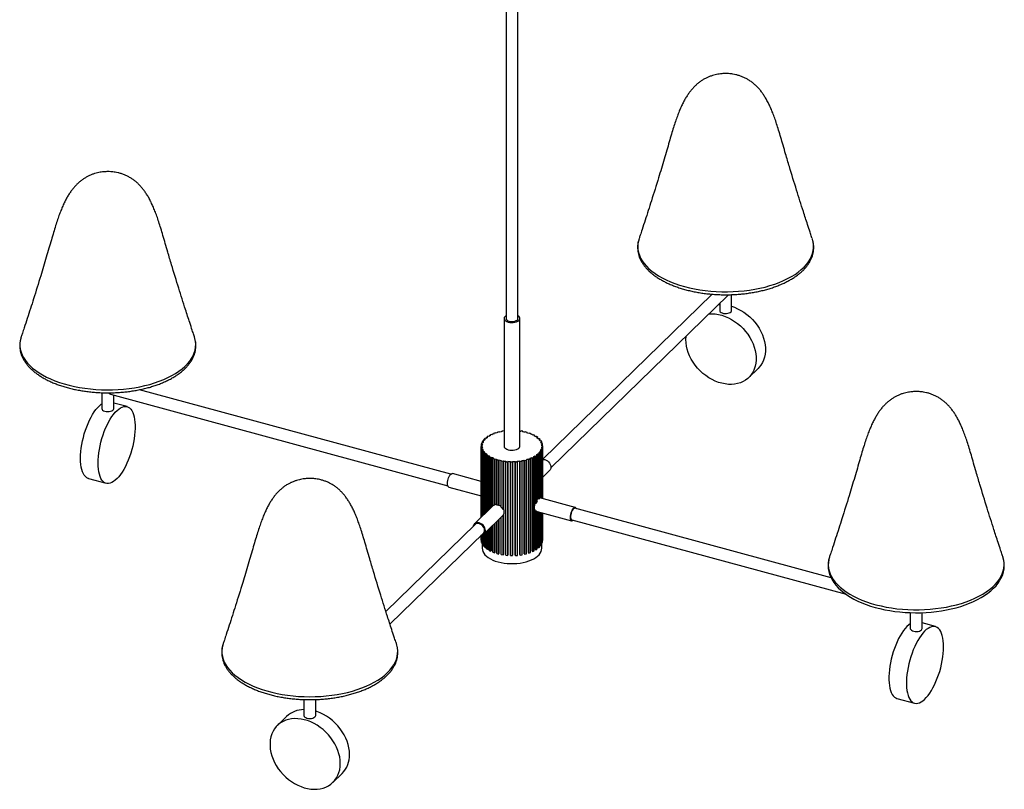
# Paper-space layout '_Trimétrica' of a CAD drawing. Header units: millimetres. Extents: x -568 to 423, y -359 to 1191.
# Tile 1 of 2: x -568 to 423, y -359 to 416. Entities that reach past the tile are written whole.
import ezdxf

# ---------------------------------------------------------------- set-up
doc = ezdxf.new("R2010")
doc.units = ezdxf.units.MM

psp = doc.layouts.new('_Trimétrica')

# ---------------------------------------------------------------- linework, layer by layer
at = {"color": 7, "linetype": 'Continuous', "lineweight": 25}
for p, q in [((-78.48, 1113.44), (-78.48, 115.59)), ((-66.48, 115.59), (-66.48, 1113.44)), ((128.75, 140.02), (-41.47, -26.12)), ((-33.38, -34.99), (144.95, 139.07)), ((144.95, 139.07), (145.27, 139.39)), ((148.48, 123.61), (148.48, 139.57)), ((135.03, 129.39), (136.48, 129.47)), ((136.48, 130.8), (136.48, 123.61)), ((-80.48, 115.59), (-80.48, -12.98)), ((-64.48, -12.98), (-64.48, 115.59)), ((165.75, 56.15), (175.09, 65.26)), ((-485.17, 40.83), (-485.17, 24.87)), ((-134.06, -41.27), (-447.24, 43.84)), ((-476.35, 39.32), (-137.21, -52.85)), ((-473.17, 24.87), (-473.17, 38.45)), ((-459.83, 26.78), (-473.17, 30.41)), ((-89.53, 0.36), (-91.16, -0.23)), ((-88.94, -0.07), (-89.53, 0.36)), ((-85.26, 1.57), (-87.06, 1.12)), ((-87.06, 1.12), (-86.61, 0.65)), ((-87.06, 0.52), (-87.06, 1.12)), ((-84.82, 1.1), (-85.26, 1.57)), ((-80.69, 2.42), (-82.6, 2.12)), ((-82.6, 2.12), (-82.3, 1.62)), ((-82.6, 1.56), (-82.6, 2.12)), ((-80.48, 2.09), (-80.69, 2.42)), ((-63.43, 2.29), (-63.76, 1.8)), ((-61.54, 1.96), (-63.43, 2.29)), ((-61.87, 1.47), (-61.54, 1.96)), ((-61.54, 1.4), (-61.54, 1.96)), ((-58.9, 1.38), (-59.38, 0.91)), ((-57.13, 0.9), (-58.9, 1.38)), ((-57.61, 0.43), (-57.13, 0.9)), ((-57.13, 0.29), (-57.13, 0.9)), ((-54.71, 0.11), (-55.32, -0.31)), ((-53.11, -0.51), (-54.71, 0.11)), ((-102.86, -9.75), (-103.2, -10.77)), ((-101.86, -9.84), (-102.86, -9.75)), ((-101.5, -7.35), (-102.15, -8.32)), ((-102.15, -8.32), (-101.19, -8.49)), ((-102.15, -9.82), (-102.15, -8.32)), ((-100.54, -7.52), (-101.5, -7.35)), ((-99.43, -5.08), (-100.37, -5.99)), ((-100.37, -5.99), (-99.47, -6.23)), ((-100.37, -7.28), (-100.37, -5.99)), ((-98.54, -5.32), (-99.43, -5.08)), ((-96.7, -3), (-97.9, -3.83)), ((-97.9, -3.83), (-97.09, -4.14)), ((-97.9, -4.78), (-97.9, -3.83)), ((-95.89, -3.32), (-96.7, -3)), ((-93.37, -1.18), (-94.81, -1.89)), ((-94.81, -1.89), (-94.1, -2.27)), ((-94.81, -2.66), (-94.81, -1.89)), ((-92.66, -1.55), (-93.37, -1.18)), ((-91.16, -0.23), (-90.58, -0.66)), ((-91.16, -0.89), (-91.16, -0.23)), ((-53.71, -0.93), (-53.11, -0.51)), ((-53.11, -1.19), (-53.11, -0.51)), ((-50.95, -1.49), (-51.68, -1.85)), ((-49.56, -2.23), (-50.95, -1.49)), ((-50.28, -2.59), (-49.56, -2.23)), ((-49.56, -3.02), (-49.56, -2.23)), ((-47.72, -3.36), (-48.55, -3.67)), ((-46.57, -4.21), (-47.72, -3.36)), ((-47.4, -4.51), (-46.57, -4.21)), ((-46.57, -5.2), (-46.57, -4.21)), ((-45.11, -5.48), (-46.02, -5.71)), ((-45.14, -6.63), (-44.22, -6.4)), ((-44.22, -6.4), (-45.11, -5.48)), ((-44.22, -7.8), (-44.22, -6.4)), ((-43.16, -7.78), (-44.13, -7.93)), ((-43.54, -8.92), (-42.57, -8.76)), ((-42.57, -8.76), (-43.16, -7.78)), ((-42.57, -10.25), (-42.57, -8.76)), ((-103.47, -12.24), (-103.5, -13.27)), ((-103.5, -13.27), (-102.48, -13.28)), ((-103.5, -84.54), (-103.5, -13.27)), ((-102.45, -12.25), (-103.47, -12.24)), ((-102.3, -14.67), (-103.31, -14.75)), ((-103.31, -14.75), (-103.03, -15.77)), ((-103.31, -84.36), (-103.31, -14.75)), ((-103.2, -10.77), (-102.2, -10.86)), ((-103.2, -12.24), (-103.2, -10.77)), ((-103.03, -15.77), (-102.02, -15.69)), ((-103.03, -84.09), (-103.03, -15.77)), ((-102.48, -13.28), (-102.48, -14.69)), ((-101.43, -17.05), (-102.4, -17.21)), ((-102.4, -17.21), (-101.81, -18.19)), ((-102.4, -83.47), (-102.4, -17.21)), ((-102.02, -15.69), (-102.02, -17.15)), ((-101.81, -18.19), (-100.83, -18.04)), ((-101.81, -82.9), (-101.81, -18.19)), ((-100.83, -18.04), (-100.83, -81.95)), ((-99.83, -19.34), (-100.75, -19.57)), ((-100.75, -19.57), (-99.86, -20.49)), ((-100.75, -81.86), (-100.75, -19.57)), ((-44.6, -19.98), (-45.5, -19.74)), ((-44.43, -18.45), (-43.46, -18.62)), ((-44.43, -64.98), (-44.43, -18.45)), ((-42.82, -17.65), (-43.78, -17.48)), ((-43.46, -18.62), (-42.82, -17.65)), ((-43.46, -65.24), (-43.46, -18.62)), ((-43.11, -16.13), (-42.11, -16.22)), ((-43.11, -17.6), (-43.11, -16.13)), ((-41.94, -10.2), (-42.95, -10.28)), ((-42.82, -65.41), (-42.82, -17.65)), ((-41.77, -15.2), (-42.77, -15.11)), ((-42.66, -11.3), (-41.66, -11.22)), ((-42.52, -13.72), (-41.5, -13.73)), ((-42.52, -15.13), (-42.52, -13.72)), ((-41.47, -12.7), (-42.49, -12.69)), ((-42.11, -16.22), (-41.77, -15.2)), ((-42.11, -65.6), (-42.11, -16.22)), ((-41.66, -11.22), (-41.94, -10.2)), ((-41.77, -65.7), (-41.77, -15.2)), ((-41.66, -12.7), (-41.66, -11.22)), ((-41.5, -13.73), (-41.47, -12.7)), ((-41.5, -65.77), (-41.5, -13.73)), ((-41.47, -65.78), (-41.47, -12.7)), ((-99.86, -20.49), (-98.95, -20.26)), ((-99.86, -81), (-99.86, -20.49)), ((-98.95, -20.26), (-98.95, -80.11)), ((-97.57, -21.46), (-98.4, -21.76)), ((-98.4, -21.76), (-97.25, -22.6)), ((-98.4, -79.57), (-98.4, -21.76)), ((-97.25, -22.6), (-96.41, -22.3)), ((-97.25, -78.44), (-97.25, -22.6)), ((-96.41, -22.3), (-96.41, -77.63)), ((-94.68, -23.38), (-95.41, -23.74)), ((-95.41, -23.74), (-94.02, -24.48)), ((-95.41, -76.66), (-95.41, -23.74)), ((-94.02, -24.48), (-93.29, -24.12)), ((-94.02, -75.3), (-94.02, -24.48)), ((-93.29, -24.12), (-93.29, -74.58)), ((-91.25, -25.04), (-91.86, -25.46)), ((-91.86, -25.46), (-90.26, -26.07)), ((-91.86, -73.19), (-91.86, -25.46)), ((-90.26, -26.07), (-89.65, -25.66)), ((-90.26, -72.33), (-90.26, -26.07)), ((-89.65, -25.66), (-89.65, -71.83)), ((-87.36, -26.4), (-87.84, -26.87)), ((-87.84, -26.87), (-86.07, -27.35)), ((-87.84, -72.32), (-87.84, -26.87)), ((-86.07, -27.35), (-85.59, -26.88)), ((-86.07, -72.88), (-86.07, -27.35)), ((-85.59, -26.88), (-85.59, -72.42)), ((-83.1, -27.44), (-83.43, -27.93)), ((-83.43, -27.93), (-81.54, -28.26)), ((-83.43, -74.55), (-83.43, -27.93)), ((-81.54, -28.26), (-81.21, -27.77)), ((-81.54, -76.84), (-81.54, -28.26)), ((-81.21, -27.77), (-81.21, -76.11)), ((-78.58, -28.11), (-78.76, -28.63)), ((-78.76, -28.63), (-76.79, -28.8)), ((-78.76, -122.92), (-78.76, -28.63)), ((-76.79, -28.8), (-76.61, -28.29)), ((-76.79, -123.09), (-76.79, -28.8)), ((-76.61, -28.29), (-76.61, -122.58)), ((-73.91, -28.42), (-73.93, -28.94)), ((-73.93, -28.94), (-71.93, -28.96)), ((-73.93, -123.23), (-73.93, -28.94)), ((-71.93, -28.96), (-71.91, -28.43)), ((-71.93, -123.25), (-71.93, -28.96)), ((-71.91, -28.43), (-71.91, -122.72)), ((-69.21, -28.34), (-69.06, -28.86)), ((-69.21, -122.63), (-69.21, -28.34)), ((-69.06, -28.86), (-67.08, -28.72)), ((-69.06, -123.15), (-69.06, -28.86)), ((-67.08, -28.72), (-67.23, -28.2)), ((-67.08, -123), (-67.08, -28.72)), ((-64.58, -27.89), (-64.28, -28.39)), ((-64.58, -122.18), (-64.58, -27.89)), ((-64.28, -28.39), (-62.37, -28.09)), ((-64.28, -122.68), (-64.28, -28.39)), ((-62.37, -28.09), (-62.67, -27.59)), ((-62.37, -122.37), (-62.37, -28.09)), ((-60.15, -27.07), (-59.7, -27.54)), ((-60.15, -121.36), (-60.15, -27.07)), ((-59.7, -27.54), (-57.91, -27.09)), ((-59.7, -121.83), (-59.7, -27.54)), ((-57.91, -27.09), (-58.36, -26.62)), ((-57.91, -121.37), (-57.91, -27.09)), ((-56.03, -25.9), (-55.44, -26.33)), ((-56.03, -120.19), (-56.03, -25.9)), ((-55.44, -26.33), (-53.81, -25.74)), ((-55.44, -120.62), (-55.44, -26.33)), ((-53.81, -25.74), (-54.39, -25.31)), ((-53.81, -120.03), (-53.81, -25.74)), ((-52.31, -24.42), (-51.6, -24.79)), ((-52.31, -118.71), (-52.31, -24.42)), ((-51.6, -24.79), (-50.16, -24.08)), ((-51.6, -119.08), (-51.6, -24.79)), ((-50.16, -24.08), (-50.87, -23.7)), ((-50.16, -118.36), (-50.16, -24.08)), ((-49.08, -22.65), (-48.27, -22.97)), ((-49.08, -70.22), (-49.08, -22.65)), ((-48.27, -22.97), (-47.07, -22.14)), ((-48.27, -70.7), (-48.27, -22.97)), ((-47.07, -22.14), (-47.88, -21.83)), ((-47.07, -68.39), (-47.07, -22.14)), ((-46.43, -20.65), (-45.53, -20.89)), ((-46.43, -66.11), (-46.43, -20.65)), ((-45.53, -20.89), (-44.6, -19.98)), ((-45.53, -66.35), (-45.53, -20.89)), ((-44.6, -65.52), (-44.6, -19.98)), ((-41.47, -44.29), (-34.64, -37.62)), ((-498.5, -45.61), (-480.81, -50.42)), ((-103.5, -48.54), (-132.41, -40.69)), ((-136.08, -54.2), (-103.5, -63.05)), ((-46.43, -66.11), (-47.07, -66.86)), ((-45.53, -66.35), (-46.43, -66.11)), ((-8.89, -74.63), (-44.46, -64.97)), ((-91.86, -73.19), (-110.33, -91.21)), ((-89.65, -71.83), (-90.26, -72.33)), ((-85.59, -72.42), (-86.07, -72.88)), ((-49.08, -116.94), (-49.08, -77.95)), ((-48.27, -117.25), (-48.27, -78.09)), ((-47.31, -78.7), (-12.56, -88.14)), ((-47.07, -116.43), (-47.07, -78.76)), ((-46.43, -114.94), (-46.43, -78.94)), ((-45.53, -115.18), (-45.53, -79.18)), ((248.6, -145.65), (-9.15, -75.6)), ((-100.55, -101.23), (-82.14, -83.27)), ((-87.84, -121.15), (-87.84, -88.82)), ((-86.07, -121.63), (-86.07, -87.1)), ((-85.59, -86.63), (-85.59, -121.17)), ((-83.43, -122.22), (-83.43, -84.52)), ((-81.54, -122.55), (-81.54, -82.54)), ((-81.21, -82.29), (-81.21, -122.06)), ((-44.6, -114.27), (-44.6, -79.44)), ((-44.43, -112.74), (-44.43, -79.48)), ((-43.46, -112.91), (-43.46, -79.74)), ((-42.82, -111.94), (-42.82, -79.92)), ((-42.11, -110.5), (-42.11, -80.11)), ((-41.77, -109.49), (-41.77, -80.21)), ((-41.5, -108.02), (-41.5, -80.28)), ((-41.47, -106.99), (-41.47, -80.29)), ((-12.3, -87.18), (263.66, -162.18)), ((-109.63, -91.93), (-199.36, -179.51)), ((-97.25, -116.89), (-97.25, -98.01)), ((-96.41, -97.2), (-96.41, -116.59)), ((-95.41, -118.03), (-95.41, -96.22)), ((-94.02, -118.77), (-94.02, -94.86)), ((-93.29, -94.15), (-93.29, -118.4)), ((-91.86, -119.75), (-91.86, -92.75)), ((-90.26, -120.36), (-90.26, -91.19)), ((-89.65, -90.6), (-89.65, -119.94)), ((-195.26, -192.28), (-101.25, -100.52)), ((-103.5, -107.56), (-103.5, -102.71)), ((-103.5, -107.56), (-103.31, -107.56)), ((-103.31, -109.04), (-103.31, -102.53)), ((-103.03, -110.05), (-103.03, -102.4)), ((-102.4, -111.5), (-102.4, -102.28)), ((-101.81, -112.48), (-101.81, -102.07)), ((-100.83, -101.49), (-100.83, -112.33)), ((-100.75, -113.86), (-100.75, -101.41)), ((-99.86, -114.78), (-99.86, -100.56)), ((-98.95, -99.67), (-98.95, -114.55)), ((-98.4, -116.05), (-98.4, -99.13)), ((-41.77, -108.01), (-41.5, -108.02)), ((-41.5, -108.02), (-41.47, -106.99)), ((-103.31, -109.04), (-103.03, -110.05)), ((-103.03, -110.05), (-102.4, -110.01)), ((-102.48, -110.01), (-102.48, -115.84)), ((-102.4, -111.5), (-101.81, -112.48)), ((-101.81, -112.48), (-100.83, -112.33)), ((-100.75, -113.86), (-99.86, -114.78)), ((-99.86, -114.78), (-98.95, -114.55)), ((-98.4, -116.05), (-97.25, -116.89)), ((-97.25, -116.89), (-96.41, -116.59)), ((-95.41, -118.03), (-94.02, -118.77)), ((-94.02, -118.77), (-93.29, -118.4)), ((-52.31, -118.71), (-51.6, -119.08)), ((-51.6, -119.08), (-50.16, -118.36)), ((-49.08, -116.94), (-48.27, -117.25)), ((-48.27, -117.25), (-47.07, -116.43)), ((-46.43, -114.94), (-45.53, -115.18)), ((-45.53, -115.18), (-44.6, -114.27)), ((-44.43, -112.74), (-43.46, -112.91)), ((-43.46, -112.91), (-42.82, -111.94)), ((-42.82, -110.44), (-42.11, -110.5)), ((-42.48, -115.84), (-42.48, -110.47)), ((-42.11, -110.5), (-41.77, -109.49)), ((-91.86, -119.75), (-90.26, -120.36)), ((-90.26, -120.36), (-89.65, -119.94)), ((-87.84, -121.15), (-86.07, -121.63)), ((-86.07, -121.63), (-85.59, -121.17)), ((-83.43, -122.22), (-81.54, -122.55)), ((-81.54, -122.55), (-81.21, -122.06)), ((-78.76, -122.92), (-76.79, -123.09)), ((-76.79, -123.09), (-76.61, -122.58)), ((-73.93, -123.23), (-71.93, -123.25)), ((-71.93, -123.25), (-71.91, -122.72)), ((-69.21, -122.63), (-69.06, -123.15)), ((-69.06, -123.15), (-67.08, -123)), ((-64.58, -122.18), (-64.28, -122.68)), ((-64.28, -122.68), (-62.37, -122.37)), ((-60.15, -121.36), (-59.7, -121.83)), ((-59.7, -121.83), (-57.91, -121.37)), ((-56.03, -120.19), (-55.44, -120.62)), ((-55.44, -120.62), (-53.81, -120.03)), ((328.2, -180.62), (328.2, -196.56)), ((340.2, -196.56), (340.2, -180.61)), ((353.53, -194.65), (340.2, -191.03)), ((-363.12, -211.81), (-363.15, -211.9)), ((314.86, -267.04), (332.55, -271.85)), ((-281.97, -268.14), (-281.97, -284.09)), ((-269.97, -284.09), (-269.97, -268.14)), ((-299.24, -285.2), (-308.57, -294.31)), ((-252.7, -351.56), (-243.36, -342.45))]:
    psp.add_line(p, q, dxfattribs=at)
at = {"color": 8, "linetype": 'Continuous', "lineweight": 25, "flags": 128}
for points in [[(55.32, 195.9), (54.65, 193.56), (54.14, 190.68), (53.98, 187.79), (54.19, 184.9), (54.75, 182.02), (55.66, 179.17), (56.92, 176.35), (58.52, 173.58), (60.47, 170.87), (62.74, 168.22), (65.34, 165.66), (68.24, 163.18), (71.45, 160.81), (74.94, 158.54), (78.7, 156.39), (82.72, 154.38), (86.98, 152.49), (91.47, 150.75), (96.15, 149.16), (101.03, 147.72), (106.07, 146.45), (111.26, 145.34), (116.58, 144.41), (122, 143.65), (127.5, 143.07), (133.06, 142.67), (138.66, 142.46), (144.27, 142.42), (149.88, 142.57), (155.46, 142.91), (160.99, 143.42), (166.44, 144.12), (171.79, 144.99), (177.03, 146.03), (182.13, 147.24), (187.07, 148.62), (191.83, 150.16), (196.39, 151.84), (200.73, 153.68), (204.84, 155.65), (208.69, 157.75), (212.29, 159.98), (215.59, 162.31), (218.61, 164.75), (221.32, 167.29), (223.71, 169.9), (225.77, 172.59), (227.5, 175.34), (228.89, 178.15), (229.93, 180.99), (230.61, 183.86), (230.95, 186.75), (230.92, 189.64), (230.54, 192.53), (229.81, 195.39), (229.64, 195.9)], [(-566.32, 97.16), (-566.64, 96.17), (-567.31, 93.3), (-567.63, 90.41), (-567.6, 87.52), (-567.21, 84.63), (-566.46, 81.77), (-565.36, 78.93), (-563.92, 76.14), (-562.13, 73.39), (-560.01, 70.71), (-557.57, 68.11), (-554.81, 65.59), (-551.74, 63.17), (-548.38, 60.85), (-544.75, 58.65), (-540.84, 56.57), (-536.7, 54.62), (-532.31, 52.81), (-527.72, 51.15), (-522.93, 49.64), (-517.96, 48.29), (-512.84, 47.1), (-507.58, 46.09), (-502.21, 45.25), (-496.74, 44.58), (-491.21, 44.1), (-485.62, 43.79), (-480.01, 43.67), (-474.4, 43.74), (-468.8, 43.99), (-463.25, 44.42), (-457.76, 45.03), (-452.36, 45.81), (-447.06, 46.78), (-441.89, 47.91), (-436.88, 49.21), (-432.03, 50.67), (-427.38, 52.29), (-422.93, 54.06), (-418.71, 55.97), (-414.73, 58.01), (-411.01, 60.18), (-407.57, 62.46), (-404.42, 64.85), (-401.56, 67.34), (-399.02, 69.92), (-396.8, 72.58), (-394.91, 75.3), (-393.37, 78.08), (-392.16, 80.91), (-391.31, 83.77), (-390.81, 86.65), (-390.67, 89.54), (-390.88, 92.43), (-391.45, 95.31), (-392.01, 97.16)], [(247.04, -124.27), (247.03, -124.3), (246.24, -127.16), (245.8, -130.04), (245.71, -132.94), (245.98, -135.82), (246.61, -138.7), (247.59, -141.55), (248.92, -144.36), (250.59, -147.12), (252.6, -149.82), (254.93, -152.45), (257.59, -155), (260.55, -157.45), (263.81, -159.81), (267.36, -162.05), (271.17, -164.18), (275.24, -166.17), (279.54, -168.03), (284.07, -169.74), (288.8, -171.3), (293.7, -172.71), (298.78, -173.95), (303.99, -175.02), (309.33, -175.92), (314.77, -176.65), (320.28, -177.19), (325.85, -177.56), (331.46, -177.74), (337.07, -177.73), (342.68, -177.55), (348.25, -177.18), (353.76, -176.63), (359.19, -175.9), (364.53, -175), (369.74, -173.92), (374.81, -172.68), (379.71, -171.27), (384.44, -169.7), (388.95, -167.99), (393.25, -166.12), (397.32, -164.13), (401.12, -162), (404.66, -159.75), (407.91, -157.4), (410.87, -154.94), (413.52, -152.39), (415.85, -149.76), (417.85, -147.05), (419.51, -144.29), (420.83, -141.48), (421.8, -138.63), (422.42, -135.76), (422.68, -132.87), (422.59, -129.98), (422.14, -127.09), (421.35, -124.27)], [(-363.15, -211.9), (-363.55, -213.18), (-364.18, -216.05), (-364.45, -218.94), (-364.37, -221.84), (-363.93, -224.72), (-363.14, -227.58), (-361.99, -230.41), (-360.5, -233.2), (-358.67, -235.94), (-356.5, -238.61), (-354.02, -241.2), (-351.21, -243.7), (-348.11, -246.11), (-344.71, -248.42), (-341.04, -250.6), (-337.1, -252.67), (-332.92, -254.6), (-328.51, -256.39), (-323.89, -258.03), (-319.07, -259.52), (-314.08, -260.85), (-308.94, -262.01), (-303.67, -263), (-298.28, -263.82), (-292.8, -264.46), (-287.26, -264.92), (-281.67, -265.2), (-276.06, -265.29), (-270.44, -265.2), (-264.85, -264.93), (-259.31, -264.48), (-253.83, -263.84), (-248.44, -263.03), (-243.16, -262.04), (-238.01, -260.89), (-233.02, -259.56), (-228.2, -258.08), (-223.57, -256.44), (-219.15, -254.66), (-214.96, -252.73), (-211.02, -250.67), (-207.34, -248.49), (-203.93, -246.19), (-200.82, -243.78), (-198, -241.28), (-195.5, -238.69), (-193.33, -236.02), (-191.49, -233.29), (-189.99, -230.5), (-188.83, -227.67), (-188.03, -224.81), (-187.57, -221.93), (-187.48, -219.03), (-187.74, -216.15), (-188.36, -213.27), (-188.81, -211.8)]]:
    psp.add_lwpolyline(points, dxfattribs=at)
at = {"color": 7, "linetype": 'Continuous', "lineweight": 25, "flags": 128}
for points in [[(125.7, 120.28), (128.79, 120.38), (132.03, 120.17), (135.33, 119.65), (138.64, 118.82), (141.95, 117.7), (145.22, 116.28), (148.43, 114.59), (151.54, 112.64), (154.54, 110.44), (157.38, 108.02), (160.06, 105.39), (162.53, 102.58), (164.8, 99.61), (166.82, 96.52), (168.59, 93.32), (170.09, 90.04), (171.3, 86.72), (172.22, 83.38), (172.84, 80.06), (173.15, 76.77), (173.15, 73.56), (172.84, 70.44), (172.22, 67.45), (171.3, 64.62), (170.09, 61.96), (168.59, 59.5), (166.82, 57.26), (164.8, 55.26), (162.53, 53.53), (160.06, 52.06), (157.38, 50.89), (154.54, 50.01), (151.54, 49.44), (148.43, 49.18), (145.22, 49.23), (141.95, 49.59), (138.64, 50.27), (135.33, 51.24), (132.03, 52.52), (128.79, 54.07), (125.63, 55.89), (122.57, 57.97), (119.65, 60.29), (116.89, 62.81), (114.31, 65.54), (111.94, 68.43), (109.79, 71.46), (107.89, 74.61), (106.26, 77.85), (104.9, 81.15), (103.83, 84.49), (103.06, 87.82), (102.59, 91.13), (102.44, 94.39), (102.44, 94.39)], [(136.48, 123.61), (136.61, 122.98), (137.1, 122.25), (137.92, 121.6), (139.04, 121.08), (140.37, 120.72), (141.83, 120.54), (143.34, 120.55), (144.79, 120.76), (146.09, 121.14), (147.17, 121.68), (147.95, 122.34), (148.39, 123.09), (148.48, 123.61)], [(148.48, 127.78), (151.29, 126.81), (154.56, 125.39), (157.76, 123.7), (160.88, 121.75), (163.87, 119.55), (166.72, 117.13), (169.39, 114.5), (171.87, 111.69), (174.13, 108.72), (176.15, 105.63), (177.92, 102.43), (179.42, 99.15), (180.64, 95.83), (181.56, 92.49), (182.18, 89.17), (182.49, 85.88), (182.49, 82.67), (182.18, 79.55), (181.56, 76.56), (180.64, 73.73), (179.42, 71.07), (177.92, 68.61), (176.15, 66.37), (175.09, 65.26)], [(-78.48, 118.32), (-78.86, 118.08), (-79.75, 117.31), (-80.3, 116.47), (-80.48, 115.58), (-80.29, 114.7), (-79.74, 113.85), (-78.84, 113.09), (-77.65, 112.44), (-76.22, 111.95)], [(-78.48, 115.59), (-78.47, 115.34), (-78.16, 114.59), (-77.49, 113.89), (-76.52, 113.3), (-75.28, 112.86)], [(-76.22, 111.95), (-74.61, 111.62), (-72.9, 111.48), (-71.17, 111.53), (-69.51, 111.77), (-67.98, 112.18), (-66.67, 112.76), (-65.62, 113.47), (-64.9, 114.28), (-64.53, 115.15), (-64.53, 116.04), (-64.91, 116.91), (-65.64, 117.72), (-66.48, 118.32)], [(-75.28, 112.86), (-73.88, 112.58), (-72.38, 112.5), (-70.89, 112.61), (-69.5, 112.91), (-68.3, 113.37), (-67.36, 113.98), (-66.75, 114.69), (-66.49, 115.45), (-66.48, 115.59)], [(102.44, 94.39), (102.59, 97.55), (102.61, 97.74)], [(-506.68, -25.23), (-506.6, -21.94), (-506.35, -18.52), (-505.94, -15), (-505.38, -11.4), (-504.66, -7.77), (-503.8, -4.13), (-502.8, -0.52), (-501.67, 3.04), (-500.41, 6.5), (-499.05, 9.85), (-497.6, 13.05), (-496.05, 16.08), (-494.44, 18.9), (-492.77, 21.49), (-491.06, 23.84), (-489.32, 25.91), (-487.57, 27.69), (-485.83, 29.17), (-485.17, 29.65)], [(-488.99, -30.04), (-488.91, -26.75), (-488.66, -23.33), (-488.26, -19.8), (-487.69, -16.21), (-486.97, -12.58), (-486.11, -8.94), (-485.11, -5.33), (-483.98, -1.77), (-482.73, 1.7), (-481.36, 5.05), (-479.91, 8.25), (-478.36, 11.27), (-476.75, 14.09), (-475.08, 16.69), (-473.37, 19.03), (-471.63, 21.1), (-469.88, 22.89), (-468.14, 24.36), (-466.41, 25.52), (-464.72, 26.36), (-463.08, 26.85), (-461.5, 27.01), (-460, 26.82), (-458.58, 26.3), (-457.28, 25.44), (-456.08, 24.25), (-455.02, 22.75), (-454.08, 20.94), (-453.29, 18.85), (-452.65, 16.48), (-452.16, 13.87), (-451.84, 11.03), (-451.67, 7.99), (-451.67, 4.77), (-451.84, 1.41), (-452.16, -2.06), (-452.65, -5.62), (-453.29, -9.24), (-454.08, -12.88), (-455.02, -16.51), (-456.08, -20.1), (-457.28, -23.61), (-458.58, -27.03), (-460, -30.3), (-461.5, -33.42), (-463.08, -36.35), (-464.72, -39.06), (-466.41, -41.53), (-468.14, -43.74), (-469.88, -45.67), (-471.63, -47.3), (-473.37, -48.62), (-475.08, -49.62), (-476.75, -50.28), (-478.36, -50.61), (-479.91, -50.6), (-481.36, -50.24), (-482.73, -49.55), (-483.98, -48.52), (-485.11, -47.18), (-486.11, -45.52), (-486.97, -43.57), (-487.69, -41.33), (-488.26, -38.84), (-488.66, -36.11), (-488.91, -33.17), (-488.99, -30.04)], [(-485.17, 24.87), (-485.16, 24.82), (-484.95, 24.05), (-484.37, 23.34), (-483.47, 22.72), (-482.29, 22.23), (-480.92, 21.92), (-479.44, 21.78), (-477.94, 21.85), (-476.52, 22.1), (-475.26, 22.52), (-474.25, 23.1), (-473.55, 23.78), (-473.2, 24.54), (-473.17, 24.87)], [(-80.48, -12.98), (-80.48, -12.99), (-80.29, -13.88), (-79.74, -14.72), (-78.84, -15.48), (-77.65, -16.13), (-76.22, -16.63)], [(-76.22, -16.63), (-74.61, -16.96), (-72.9, -17.1), (-71.17, -17.05), (-69.51, -16.81), (-67.98, -16.39), (-66.67, -15.81), (-65.62, -15.1), (-64.9, -14.29), (-64.53, -13.42), (-64.48, -12.98)], [(-498.5, -45.61), (-499.05, -45.43), (-500.41, -44.74), (-501.67, -43.72), (-502.8, -42.37), (-503.8, -40.71), (-504.66, -38.76), (-505.38, -36.53), (-505.94, -34.03), (-506.35, -31.31), (-506.6, -28.36), (-506.68, -25.23)], [(-41.47, -26.38), (-40.91, -26.38), (-39.53, -26.61), (-38.15, -27.13), (-36.84, -27.93), (-35.67, -28.96), (-34.69, -30.18), (-33.95, -31.52), (-33.49, -32.91), (-33.34, -34.29), (-33.49, -35.58), (-33.95, -36.73), (-34.64, -37.62)], [(-137.51, -50.63), (-137.43, -49.22), (-137.19, -47.71), (-136.8, -46.19), (-136.28, -44.74), (-135.66, -43.42), (-134.97, -42.3), (-134.24, -41.44), (-133.52, -40.88), (-132.83, -40.65), (-132.41, -40.69)], [(-136.08, -54.2), (-136.28, -54.12), (-136.8, -53.68), (-137.19, -52.92), (-137.43, -51.89), (-137.51, -50.63)], [(-81.21, -76.11), (-81.38, -76.48), (-81.54, -76.84)], [(-48.27, -70.7), (-48.67, -70.46), (-49.08, -70.22)], [(-49.08, -77.95), (-48.67, -78.02), (-48.27, -78.09)], [(-7.76, -75.98), (-7.78, -75.91), (-8.17, -75.15), (-8.69, -74.71), (-9.31, -74.6), (-10, -74.83), (-10.73, -75.39), (-11.45, -76.25), (-12.14, -77.37), (-12.76, -78.68), (-13.28, -80.14), (-13.67, -81.66), (-13.91, -83.16), (-13.99, -84.58), (-13.91, -85.83), (-13.67, -86.86), (-13.28, -87.62), (-12.76, -88.07), (-12.14, -88.18), (-11.45, -87.95), (-10.91, -87.56)], [(-9.15, -75.6), (-9.23, -75.58), (-9.86, -75.65), (-10.55, -76.08), (-11.25, -76.85), (-11.92, -77.9), (-12.51, -79.17), (-12.99, -80.58), (-13.33, -82.04), (-13.5, -83.45), (-13.5, -84.74), (-13.33, -85.82), (-12.99, -86.62), (-12.51, -87.09), (-12.3, -87.18)], [(-82.14, -83.27), (-82.06, -83.18), (-81.54, -82.54)], [(-81.54, -82.54), (-81.38, -82.42), (-81.21, -82.29)], [(-99.25, -97.91), (-99.4, -96.53), (-99.86, -95.14), (-100.6, -93.8), (-101.58, -92.58), (-102.75, -91.55), (-104.06, -90.75), (-105.44, -90.22), (-106.82, -90), (-108.12, -90.09), (-109.3, -90.48), (-110.28, -91.17), (-111.02, -92.1), (-111.47, -93.25), (-111.59, -93.84)], [(-100.13, -97.66), (-100.3, -96.34), (-100.79, -95.01), (-101.57, -93.75), (-102.6, -92.65), (-103.8, -91.78), (-105.11, -91.18), (-106.43, -90.9), (-107.7, -90.96), (-108.82, -91.34), (-109.63, -91.93)], [(-102.48, -115.84), (-102.48, -115.87), (-102.3, -117.55), (-101.77, -119.2), (-100.9, -120.81), (-99.69, -122.36), (-98.16, -123.84), (-96.33, -125.22), (-94.22, -126.49), (-91.86, -127.64), (-89.27, -128.65), (-86.49, -129.51)], [(-86.49, -129.51), (-83.53, -130.21), (-80.45, -130.74), (-77.28, -131.1), (-74.05, -131.27), (-70.8, -131.27), (-67.57, -131.09), (-64.4, -130.72), (-61.33, -130.19), (-58.38, -129.48), (-55.6, -128.62), (-53.02, -127.6), (-50.66, -126.45), (-48.57, -125.17), (-46.75, -123.79), (-45.23, -122.31), (-44.04, -120.75), (-43.17, -119.14), (-42.65, -117.49), (-42.48, -115.84)], [(247.11, -124.16), (246.87, -124.78), (246.11, -127.68), (245.67, -130.58), (245.55, -133.48), (245.74, -136.37), (246.25, -139.23), (247.07, -142.07), (248.2, -144.87), (249.64, -147.64), (251.38, -150.35), (253.43, -153), (255.77, -155.58), (258.41, -158.08), (261.32, -160.48), (264.5, -162.79), (267.93, -164.97), (271.59, -167.04), (275.48, -168.98), (279.57, -170.78), (283.85, -172.45), (288.31, -173.98), (292.93, -175.35), (297.68, -176.58), (302.57, -177.65), (307.56, -178.57), (312.65, -179.33), (317.81, -179.92), (323.03, -180.36), (328.29, -180.63), (333.56, -180.73), (338.84, -180.67), (344.1, -180.44), (349.33, -180.04), (354.5, -179.49), (359.61, -178.77), (364.62, -177.89), (369.54, -176.86), (374.32, -175.67), (378.97, -174.33), (383.47, -172.84), (387.79, -171.21), (391.93, -169.43), (395.87, -167.53), (399.59, -165.49), (403.08, -163.33), (406.34, -161.05), (409.33, -158.65), (412.06, -156.15), (414.5, -153.55), (416.65, -150.86), (418.48, -148.1), (420, -145.28), (421.2, -142.42), (422.07, -139.53), (422.62, -136.63), (422.84, -133.73), (422.75, -130.83), (422.34, -127.96), (421.63, -125.11), (421.25, -124.08), (421.25, -124.08)], [(328.2, -191.78), (326.66, -192.96), (324.92, -194.59), (323.17, -196.52), (321.44, -198.73), (319.75, -201.2), (318.11, -203.91), (316.53, -206.84), (315.03, -209.96), (313.62, -213.24), (312.31, -216.65), (311.12, -220.16), (310.05, -223.75), (309.11, -227.38), (308.32, -231.02), (307.68, -234.64), (307.2, -238.2), (306.87, -241.68), (306.71, -245.04), (306.71, -248.25), (306.87, -251.29), (307.2, -254.13), (307.68, -256.74), (308.32, -259.11), (309.11, -261.2), (310.05, -263.01), (311.12, -264.51), (312.31, -265.7), (313.62, -266.56), (314.86, -267.04)], [(361.71, -215.03), (361.63, -211.9), (361.38, -208.96), (360.98, -206.23), (360.41, -203.73), (359.69, -201.5), (358.83, -199.55), (357.83, -197.89), (356.7, -196.54), (355.45, -195.52), (354.08, -194.83), (352.63, -194.47), (351.08, -194.46), (349.47, -194.79), (347.8, -195.45), (346.09, -196.45), (344.35, -197.77), (342.6, -199.4), (340.86, -201.33), (339.13, -203.54), (337.44, -206.01), (335.8, -208.72), (334.22, -211.65), (332.72, -214.76), (331.3, -218.04), (330, -221.45), (328.8, -224.97), (327.74, -228.56), (326.8, -232.19), (326.01, -235.83), (325.37, -239.44), (324.88, -243.01), (324.56, -246.48), (324.39, -249.84), (324.39, -253.06), (324.56, -256.1), (324.88, -258.94), (325.37, -261.55), (326.01, -263.92), (326.8, -266.01), (327.74, -267.82), (328.8, -269.32), (330, -270.51), (331.3, -271.37), (332.72, -271.89), (334.22, -272.08), (335.8, -271.92), (337.44, -271.42), (339.13, -270.59), (340.86, -269.43), (342.6, -267.95), (344.35, -266.17), (346.09, -264.1), (347.8, -261.76), (349.47, -259.16), (351.08, -256.34), (352.63, -253.32), (354.08, -250.11), (355.45, -246.77), (356.7, -243.3), (357.83, -239.74), (358.83, -236.13), (359.69, -232.49), (360.41, -228.86), (360.98, -225.27), (361.38, -221.74), (361.63, -218.32), (361.71, -215.03)], [(328.2, -196.56), (328.26, -197), (328.66, -197.75), (329.4, -198.42), (330.45, -198.97), (331.74, -199.38), (333.17, -199.6), (334.68, -199.64), (336.15, -199.48), (337.5, -199.14), (338.64, -198.64), (339.5, -198)], [(339.5, -198), (340.03, -197.28), (340.2, -196.56)], [(-281.97, -284.09), (-281.95, -284.34), (-281.64, -285.1), (-280.98, -285.79), (-280, -286.38), (-278.77, -286.83)], [(-278.77, -286.83), (-277.36, -287.1), (-275.86, -287.18), (-274.38, -287.07), (-272.99, -286.78), (-271.79, -286.31), (-270.85, -285.7), (-270.23, -285), (-269.97, -284.23), (-269.97, -284.09)], [(-235.92, -323.44), (-236.08, -320.19), (-236.54, -316.88), (-237.31, -313.54), (-238.38, -310.21), (-239.74, -306.91), (-241.38, -303.67), (-243.28, -300.52), (-245.42, -297.48), (-247.79, -294.59), (-250.37, -291.87), (-253.14, -289.34), (-256.06, -287.03), (-259.11, -284.95), (-262.28, -283.12), (-265.52, -281.57), (-268.81, -280.3), (-269.97, -279.92)], [(-245.26, -332.55), (-245.41, -329.3), (-245.88, -325.99), (-246.65, -322.65), (-247.72, -319.32), (-249.08, -316.02), (-250.71, -312.78), (-252.61, -309.63), (-254.76, -306.59), (-257.13, -303.7), (-259.71, -300.98), (-262.47, -298.45), (-265.39, -296.14), (-268.45, -294.06), (-271.61, -292.23), (-274.85, -290.68), (-278.15, -289.41), (-281.46, -288.43), (-284.77, -287.76), (-288.04, -287.4), (-291.25, -287.34), (-294.36, -287.6), (-297.36, -288.18), (-300.2, -289.05), (-302.88, -290.23), (-305.35, -291.69), (-307.62, -293.43), (-309.64, -295.42), (-311.41, -297.66), (-312.91, -300.12), (-314.12, -302.78), (-315.04, -305.62), (-315.66, -308.61), (-315.97, -311.72), (-315.97, -314.94), (-315.66, -318.22), (-315.04, -321.55), (-314.12, -324.89), (-312.91, -328.21), (-311.41, -331.48), (-309.64, -334.68), (-307.62, -337.78), (-305.35, -340.74), (-302.88, -343.55), (-300.2, -346.18), (-297.36, -348.6), (-294.36, -350.8), (-291.25, -352.76), (-288.04, -354.45), (-284.77, -355.86), (-281.46, -356.99), (-278.15, -357.81), (-274.85, -358.33), (-271.61, -358.54), (-268.45, -358.44), (-265.39, -358.02), (-262.47, -357.29), (-259.71, -356.27), (-257.13, -354.95), (-254.76, -353.35), (-252.61, -351.48), (-250.71, -349.36), (-249.08, -347.01), (-247.72, -344.44), (-246.65, -341.69), (-245.88, -338.77), (-245.41, -335.72), (-245.26, -332.55)]]:
    psp.add_lwpolyline(points, dxfattribs=at)
at = {"color": 7, "linetype": 'Continuous', "lineweight": 25}
for centre, radius, start, end in [((-473.92, 47.25), 8.29, 233.15592, 252.97927), ((-75.41, -40.19), 42.34, 105.34158, 108.64097), ((-73.59, -47.3), 49.69, 100.0886, 103.05419), ((-72.01, -50.94), 53.38, 81.10248, 81.89041), ((-71.12, -46.1), 48.46, 75.97432, 78.98975), ((-69.12, -38.79), 40.88, 70.26322, 73.64087), ((-92.52, -13.63), 10.07, 149.33716, 157.93401), ((-89.54, -15.63), 13.67, 136.56463, 143.57735), ((-85.78, -19.51), 19.08, 126.34151, 131.9552), ((-81.81, -25.29), 26.09, 118.08526, 122.64196), ((-78.21, -32.48), 34.13, 111.23183, 115.04116), ((-66.15, -31.1), 32.63, 63.67656, 67.60229), ((-62.45, -24.11), 24.72, 55.80558, 60.52981), ((-58.47, -18.66), 17.97, 46.11635, 51.96029), ((-54.81, -15.14), 12.88, 34.01477, 41.3124), ((-52.03, -13.43), 9.61, 19.16337, 28.03259), ((-94.38, -12.97), 8.11, 182.14982, 192.08637), ((-94.23, -13.02), 8.26, 164.84332, 174.65986), ((-92.94, -12.54), 9.61, 199.16337, 208.03259), ((-90.16, -10.83), 12.88, 214.01477, 221.3124), ((-55.43, -10.34), 13.67, 316.56463, 323.57735), ((-52.45, -12.34), 10.07, 329.33716, 337.93401), ((-50.74, -12.95), 8.26, 344.84332, 354.65986), ((-50.59, -12.99), 8.11, 2.14982, 12.08637), ((-86.5, -7.31), 17.97, 226.11635, 231.96029), ((-82.52, -1.86), 24.72, 235.80558, 240.52981), ((-78.82, 5.13), 32.63, 243.67656, 247.60229), ((-75.85, 12.82), 40.88, 250.26322, 253.64087), ((-73.85, 20.13), 48.46, 255.97432, 258.98975), ((-72.82, 25.92), 54.34, 261.11322, 263.90699), ((-72.5, 29.24), 57.67, 265.91163, 268.59677), ((-72.48, 29.52), 57.96, 270.55912, 273.2354), ((-72.25, 26.73), 55.16, 275.22689, 277.99301), ((-71.38, 21.33), 49.69, 280.0886, 283.05419), ((-69.56, 14.22), 42.34, 285.34158, 288.64097), ((-66.75, 6.51), 34.13, 291.23183, 295.04116), ((-63.16, -0.68), 26.09, 298.08526, 302.64196), ((-59.19, -6.46), 19.08, 306.34151, 311.9552), ((-36.22, -75.5), 12.97, 146.77941, 158.27653), ((-42.28, -69.07), 4.24, 123.20168, 140.15218), ((-89.51, -75.64), 3.39, 102.77998, 133.88923), ((-89.15, -79.54), 7.34, 65.14634, 79.67161), ((-88.61, -80.76), 8.08, 28.94905, 50.14266), ((-46.78, -76.81), 1.96, 220.84723, 254.4747), ((-103.61, -98.08), 4.36, 275.32313, 2.33836), ((-104.01, -97.79), 3.88, 315.3916, 1.87416), ((-281.79, -303.57), 25.34, 90.3967, 133.52524), ((-261.81, -324.27), 25.9, 315.42382, 1.84193)]:
    psp.add_arc(centre, radius, start, end, dxfattribs=at)
for points, knots in [([(142.48, 362.16), (141.22, 362.14), (139.44, 362.1), (136.82, 361.83), (134.58, 361.5), (131.91, 360.95), (129.15, 360.19), (126.3, 359.2), (123.43, 357.96), (120.59, 356.48), (117.83, 354.76), (115.17, 352.81), (112.62, 350.63), (110.18, 348.22), (107.86, 345.59), (105.65, 342.73), (103.52, 339.61), (101.48, 336.21), (99.5, 332.5), (97.56, 328.44), (95.65, 323.98), (93.76, 319.05), (91.84, 313.58), (89.87, 307.49), (87.8, 300.68), (85.59, 293.08), (83.19, 284.75), (79.68, 272.76), (74.54, 255.77), (68.14, 235.22), (62.57, 217.81), (58.79, 206.23), (56.77, 200.16), (55.74, 197.11), (55.36, 195.99), (55.34, 195.93)], [0, 0, 0, 0, 0.016882, 0.023793, 0.035288, 0.047291, 0.06023, 0.07378, 0.087779, 0.102086, 0.116612, 0.131331, 0.146287, 0.161545, 0.177236, 0.19354, 0.210667, 0.228858, 0.248383, 0.269547, 0.292704, 0.318266, 0.346724, 0.378666, 0.414768, 0.455705, 0.501782, 0.552054, 0.655865, 0.784643, 0.895206, 0.947805, 0.979725, 0.999024, 1, 1, 1, 1]), ([(229.63, 195.94), (229.42, 196.55), (228.7, 198.65), (227.11, 203.4), (224.31, 211.9), (219.75, 226.03), (213.61, 245.46), (207.68, 264.77), (203.2, 279.83), (200.37, 289.61), (198.06, 297.63), (195.91, 304.86), (193.87, 311.34), (191.9, 317.12), (189.98, 322.3), (188.06, 326.95), (186.13, 331.16), (184.16, 334.99), (182.14, 338.48), (180.06, 341.68), (177.88, 344.62), (175.61, 347.33), (173.22, 349.81), (170.69, 352.08), (168.02, 354.15), (165.2, 356), (162.23, 357.63), (159.14, 359.02), (155.98, 360.15), (152.85, 361), (150.07, 361.55), (147.61, 361.89), (145.18, 362.11), (143.45, 362.15), (142.48, 362.16)], [0, 0, 0, 0, 0.010703, 0.037099, 0.081056, 0.154849, 0.274429, 0.406125, 0.476864, 0.525346, 0.56876, 0.607534, 0.64166, 0.671801, 0.698638, 0.722756, 0.744641, 0.764699, 0.783276, 0.800675, 0.817163, 0.832981, 0.848351, 0.86347, 0.878506, 0.893539, 0.908651, 0.923835, 0.938957, 0.95366, 0.967326, 0.97693, 0.987001, 1, 1, 1, 1]), ([(-479.17, 263.42), (-480.43, 263.39), (-482.2, 263.35), (-484.82, 263.09), (-487.07, 262.76), (-489.73, 262.21), (-492.5, 261.45), (-495.35, 260.46), (-498.22, 259.22), (-501.05, 257.74), (-503.82, 256.02), (-506.48, 254.07), (-509.03, 251.89), (-511.47, 249.48), (-513.79, 246.85), (-516, 243.99), (-518.12, 240.87), (-520.17, 237.47), (-522.15, 233.76), (-524.09, 229.7), (-525.99, 225.24), (-527.89, 220.31), (-529.81, 214.84), (-531.78, 208.75), (-533.85, 201.94), (-536.06, 194.34), (-538.45, 186.01), (-541.97, 174.02), (-547.1, 157.03), (-553.5, 136.48), (-559.08, 119.07), (-562.86, 107.49), (-564.88, 101.42), (-565.91, 98.36), (-566.3, 97.23), (-566.32, 97.16)], [0, 0, 0, 0, 0.0168788, 0.0237887, 0.0352821, 0.0472823, 0.0602195, 0.073767, 0.0877636, 0.1020685, 0.116592, 0.1313087, 0.1462621, 0.1615172, 0.1772053, 0.1935061, 0.2106305, 0.2288183, 0.2483396, 0.2695004, 0.2926533, 0.3182109, 0.3466645, 0.3786007, 0.4146968, 0.455626, 0.5016949, 0.5519587, 0.6557516, 0.7845071, 0.8950509, 0.9476412, 0.979556, 0.9988515, 1, 1, 1, 1]), ([(-392.02, 97.19), (-392.23, 97.8), (-392.95, 99.9), (-394.53, 104.66), (-397.33, 113.16), (-401.9, 127.29), (-408.04, 146.72), (-413.97, 166.03), (-418.45, 181.09), (-421.28, 190.87), (-423.59, 198.89), (-425.74, 206.12), (-427.78, 212.6), (-429.74, 218.38), (-431.67, 223.56), (-433.59, 228.21), (-435.52, 232.42), (-437.48, 236.25), (-439.5, 239.74), (-441.59, 242.94), (-443.76, 245.88), (-446.04, 248.58), (-448.43, 251.07), (-450.96, 253.34), (-453.63, 255.41), (-456.45, 257.26), (-459.42, 258.89), (-462.51, 260.28), (-465.67, 261.41), (-468.8, 262.26), (-471.58, 262.81), (-474.04, 263.15), (-476.47, 263.37), (-478.19, 263.41), (-479.17, 263.42)], [0, 0, 0, 0, 0.010727, 0.037122, 0.081078, 0.15487, 0.274447, 0.406139, 0.476877, 0.525358, 0.56877, 0.607543, 0.641668, 0.671809, 0.698645, 0.722763, 0.744647, 0.764705, 0.783282, 0.80068, 0.817167, 0.832985, 0.848355, 0.863473, 0.878508, 0.893542, 0.908653, 0.923837, 0.938958, 0.953662, 0.967327, 0.97693, 0.987001, 1, 1, 1, 1]), ([(54.69, 193.68), (54.64, 193.53), (54.31, 192.43), (54, 190.34), (53.77, 187.43), (53.9, 184.53), (54.32, 181.65), (55.07, 178.8), (56.12, 175.99), (57.48, 173.21), (59.15, 170.48), (61.12, 167.82), (63.39, 165.22), (65.96, 162.7), (68.8, 160.27), (71.91, 157.94), (75.28, 155.72), (78.89, 153.63), (82.72, 151.65), (86.76, 149.81), (91, 148.11), (95.42, 146.55), (100, 145.13), (104.72, 143.86), (109.58, 142.75), (114.55, 141.79), (119.62, 140.99), (124.77, 140.36), (129.98, 139.88), (135.23, 139.57), (140.5, 139.43), (145.79, 139.45), (151.06, 139.63), (156.3, 139.99), (161.49, 140.5), (166.62, 141.18), (171.66, 142.02), (176.61, 143.01), (181.43, 144.16), (186.12, 145.47), (190.66, 146.92), (195.03, 148.52), (199.22, 150.25), (203.21, 152.13), (206.99, 154.13), (210.54, 156.26), (213.86, 158.52), (216.92, 160.89), (219.72, 163.36), (222.24, 165.94), (224.46, 168.6), (226.38, 171.35), (227.98, 174.15), (229.26, 177.01), (230.22, 179.89), (230.85, 182.8), (231.16, 185.7), (231.14, 188.61), (230.86, 191.26), (230.45, 192.93), (230.28, 193.65)], [0, 0, 0, 0, 0.002679, 0.019685, 0.036561, 0.053364, 0.070152, 0.08698, 0.103908, 0.12098, 0.138222, 0.155634, 0.173199, 0.190888, 0.208667, 0.226505, 0.244373, 0.262252, 0.280126, 0.297986, 0.315829, 0.333654, 0.35146, 0.369249, 0.387022, 0.404781, 0.422529, 0.440267, 0.457997, 0.475722, 0.493443, 0.511163, 0.528884, 0.546606, 0.564333, 0.582067, 0.599809, 0.617561, 0.635327, 0.653108, 0.670906, 0.688724, 0.706564, 0.724425, 0.74231, 0.760215, 0.778136, 0.796066, 0.813984, 0.831868, 0.849689, 0.86741, 0.884995, 0.902413, 0.919648, 0.936706, 0.953619, 0.970439, 0.987229, 1, 1, 1, 1]), ([(-566.46, 96.62), (-566.58, 96.29), (-567.03, 95.01), (-567.49, 92.74), (-567.83, 89.84), (-567.84, 86.93), (-567.53, 84.05), (-566.91, 81.18), (-565.98, 78.35), (-564.74, 75.56), (-563.19, 72.81), (-561.34, 70.12), (-559.18, 67.49), (-556.74, 64.94), (-554, 62.47), (-550.99, 60.1), (-547.72, 57.84), (-544.21, 55.7), (-540.46, 53.68), (-536.5, 51.78), (-532.34, 50.02), (-527.99, 48.4), (-523.48, 46.93), (-518.8, 45.6), (-514, 44.43), (-509.07, 43.41), (-504.04, 42.55), (-498.92, 41.85), (-493.73, 41.31), (-488.5, 40.93), (-483.23, 40.72), (-477.94, 40.68), (-472.67, 40.8), (-467.41, 41.09), (-462.2, 41.54), (-457.04, 42.15), (-451.96, 42.93), (-446.98, 43.86), (-442.11, 44.95), (-437.36, 46.19), (-432.76, 47.59), (-428.33, 49.13), (-424.06, 50.81), (-419.99, 52.63), (-416.13, 54.59), (-412.48, 56.67), (-409.07, 58.87), (-405.9, 61.2), (-403, 63.63), (-400.37, 66.17), (-398.03, 68.8), (-395.99, 71.51), (-394.26, 74.3), (-392.85, 77.13), (-391.77, 80.01), (-391.01, 82.91), (-390.57, 85.82), (-390.47, 88.72), (-390.61, 91.16), (-390.89, 92.62), (-390.99, 93.12)], [0, 0, 0, 0, 0.0059316, 0.0230108, 0.0399417, 0.0567751, 0.0735753, 0.0903889, 0.1072801, 0.1243011, 0.1414844, 0.15884, 0.1763575, 0.1940115, 0.211769, 0.2295968, 0.2474657, 0.2653529, 0.2832396, 0.3011156, 0.3189758, 0.3368178, 0.3546413, 0.3724469, 0.390236, 0.4080104, 0.4257722, 0.4435235, 0.4612663, 0.4790028, 0.4967351, 0.5144653, 0.5321954, 0.549927, 0.567662, 0.5854025, 0.6031507, 0.6209088, 0.638679, 0.6564635, 0.6742648, 0.6920848, 0.7099256, 0.7277884, 0.7456739, 0.7635811, 0.7815069, 0.7994448, 0.8173796, 0.8352906, 0.8531505, 0.8709256, 0.8885784, 0.9060747, 0.9233918, 0.940527, 0.9575018, 0.9743605, 0.991164, 1, 1, 1, 1]), ([(334.2, 41.99), (332.94, 41.96), (331.16, 41.92), (328.54, 41.65), (326.29, 41.33), (323.63, 40.78), (320.86, 40.02), (318.01, 39.03), (315.14, 37.79), (312.31, 36.31), (309.55, 34.59), (306.88, 32.64), (304.33, 30.46), (301.9, 28.05), (299.58, 25.42), (297.36, 22.56), (295.24, 19.44), (293.2, 16.04), (291.21, 12.33), (289.28, 8.27), (287.37, 3.8), (285.47, -1.12), (283.55, -6.59), (281.58, -12.68), (279.51, -19.49), (277.3, -27.09), (274.91, -35.42), (271.39, -47.41), (266.26, -64.4), (259.86, -84.95), (254.29, -102.36), (250.51, -113.94), (248.48, -120.01), (247.46, -123.07), (247.07, -124.2), (247.05, -124.26)], [0, 0, 0, 0, 0.01688, 0.02379, 0.035284, 0.047285, 0.060223, 0.073772, 0.087769, 0.102075, 0.1166, 0.131317, 0.146272, 0.161528, 0.177217, 0.193519, 0.210644, 0.228833, 0.248356, 0.269518, 0.292672, 0.318232, 0.346687, 0.378625, 0.414724, 0.455656, 0.501727, 0.551995, 0.655794, 0.784558, 0.895109, 0.947703, 0.97962, 0.998916, 1, 1, 1, 1]), ([(421.35, -124.25), (421.14, -123.64), (420.42, -121.53), (418.83, -116.78), (416.03, -108.27), (411.46, -94.14), (405.32, -74.71), (399.39, -55.4), (394.91, -40.34), (392.09, -30.56), (389.78, -22.54), (387.63, -15.31), (385.58, -8.83), (383.62, -3.05), (381.69, 2.12), (379.78, 6.78), (377.84, 10.99), (375.88, 14.82), (373.86, 18.31), (371.77, 21.51), (369.6, 24.45), (367.33, 27.15), (364.93, 29.64), (362.41, 31.91), (359.74, 33.98), (356.91, 35.83), (353.95, 37.46), (350.86, 38.85), (347.7, 39.98), (344.57, 40.83), (341.79, 41.38), (339.32, 41.72), (336.89, 41.94), (335.17, 41.97), (334.2, 41.99)], [0, 0, 0, 0, 0.010812, 0.037205, 0.081157, 0.154943, 0.274509, 0.406191, 0.476922, 0.525398, 0.568807, 0.607577, 0.641699, 0.671837, 0.698671, 0.722787, 0.744669, 0.764725, 0.7833, 0.800697, 0.817183, 0.833, 0.848368, 0.863485, 0.878519, 0.893551, 0.908661, 0.923843, 0.938964, 0.953666, 0.96733, 0.976932, 0.987003, 1, 1, 1, 1]), ([(-275.97, -45.54), (-277.23, -45.57), (-279.01, -45.61), (-281.63, -45.88), (-283.87, -46.21), (-286.53, -46.76), (-289.3, -47.51), (-292.15, -48.51), (-295.02, -49.74), (-297.86, -51.22), (-300.62, -52.94), (-303.28, -54.9), (-305.83, -57.08), (-308.27, -59.48), (-310.59, -62.11), (-312.8, -64.98), (-314.92, -68.1), (-316.97, -71.49), (-318.95, -75.2), (-320.89, -79.27), (-322.79, -83.73), (-324.69, -88.66), (-326.61, -94.12), (-328.58, -100.22), (-330.65, -107.03), (-332.86, -114.63), (-335.25, -122.96), (-338.77, -134.95), (-343.91, -151.94), (-350.31, -172.48), (-355.88, -189.9), (-359.66, -201.47), (-361.68, -207.54), (-362.71, -210.6), (-363.1, -211.73), (-363.12, -211.79)], [0, 0, 0, 0, 0.01688, 0.02379, 0.035284, 0.047285, 0.060223, 0.073771, 0.087768, 0.102074, 0.116598, 0.131315, 0.14627, 0.161525, 0.177214, 0.193516, 0.210641, 0.22883, 0.248352, 0.269514, 0.292668, 0.318227, 0.346682, 0.37862, 0.414718, 0.455649, 0.501721, 0.551987, 0.655785, 0.784547, 0.895097, 0.94769, 0.979606, 0.998903, 1, 1, 1, 1]), ([(-188.82, -211.77), (-189.03, -211.16), (-189.75, -209.06), (-191.33, -204.31), (-194.14, -195.81), (-198.7, -181.68), (-204.84, -162.25), (-210.77, -142.93), (-215.25, -127.87), (-218.08, -118.1), (-220.39, -110.08), (-222.54, -102.84), (-224.58, -96.36), (-226.54, -90.58), (-228.47, -85.41), (-230.39, -80.76), (-232.32, -76.54), (-234.29, -72.72), (-236.31, -69.22), (-238.39, -66.02), (-240.57, -63.08), (-242.84, -60.38), (-245.23, -57.9), (-247.76, -55.62), (-250.43, -53.56), (-253.25, -51.7), (-256.22, -50.07), (-259.31, -48.69), (-262.47, -47.56), (-265.6, -46.7), (-268.38, -46.15), (-270.84, -45.81), (-273.27, -45.59), (-275, -45.56), (-275.97, -45.54)], [0, 0, 0, 0, 0.0107066, 0.0371025, 0.0810589, 0.1548523, 0.2744318, 0.4061272, 0.4768662, 0.5253477, 0.5687613, 0.6075353, 0.641661, 0.671802, 0.6986392, 0.7227572, 0.7446419, 0.7646999, 0.7832773, 0.8006757, 0.8171632, 0.8329819, 0.8483518, 0.8634702, 0.8785059, 0.8935394, 0.9086512, 0.9238352, 0.9389571, 0.9536606, 0.9673266, 0.9769298, 0.9870012, 1, 1, 1, 1]), ([(-87.84, -71.81), (-88.08, -71.77), (-88.73, -71.68), (-89.3, -71.77), (-89.65, -71.83)], [0, 0, 0, 0, 0.370062, 1, 1, 1, 1]), ([(-83.43, -73.73), (-83.78, -73.46), (-84.47, -72.94), (-85.22, -72.59), (-85.59, -72.42)], [0, 0, 0, 0, 0.509269, 1, 1, 1, 1]), ([(-81.21, -82.29), (-81.05, -82.08), (-80.91, -81.86), (-80.67, -81.4), (-80.56, -81.16), (-80.4, -80.66), (-80.33, -80.41), (-80.25, -79.88), (-80.23, -79.61), (-80.23, -79.07), (-80.25, -78.8), (-80.33, -78.25), (-80.4, -77.97), (-80.65, -77.16), (-80.89, -76.62), (-81.21, -76.11)], [0, 0, 0, 0, 0.125, 0.125, 0.25, 0.25, 0.375, 0.375, 0.5, 0.5, 0.625, 0.625, 0.75, 0.75, 1, 1, 1, 1]), ([(-49.08, -70.22), (-49.17, -70.41), (-49.56, -71.34), (-50.05, -72.89), (-50.13, -74.13), (-50.16, -74.65)], [0, 0, 0, 0, 0.133103, 0.63062, 1, 1, 1, 1]), ([(-50.16, -74.81), (-50.11, -75.42), (-50.01, -76.66), (-49.46, -77.56), (-49.12, -77.91), (-49.08, -77.95)], [0, 0, 0, 0, 0.4630353, 0.9429869, 1, 1, 1, 1]), ([(-363.38, -212.72), (-363.5, -213.06), (-363.93, -214.35), (-364.35, -216.63), (-364.65, -219.53), (-364.61, -222.44), (-364.26, -225.32), (-363.6, -228.18), (-362.62, -231), (-361.34, -233.79), (-359.75, -236.53), (-357.86, -239.22), (-355.66, -241.84), (-353.17, -244.38), (-350.4, -246.83), (-347.35, -249.18), (-344.05, -251.43), (-340.5, -253.56), (-336.72, -255.56), (-332.73, -257.44), (-328.54, -259.18), (-324.17, -260.78), (-319.63, -262.23), (-314.94, -263.53), (-310.11, -264.69), (-305.17, -265.69), (-300.13, -266.52), (-295, -267.2), (-289.8, -267.72), (-284.56, -268.07), (-279.29, -268.26), (-274.01, -268.28), (-268.73, -268.13), (-263.48, -267.83), (-258.27, -267.35), (-253.13, -266.71), (-248.06, -265.92), (-243.09, -264.96), (-238.24, -263.85), (-233.51, -262.58), (-228.93, -261.17), (-224.52, -259.61), (-220.28, -257.91), (-216.24, -256.07), (-212.4, -254.1), (-208.79, -252), (-205.41, -249.77), (-202.28, -247.43), (-199.41, -244.98), (-196.82, -242.43), (-194.53, -239.79), (-192.53, -237.06), (-190.85, -234.27), (-189.48, -231.43), (-188.44, -228.55), (-187.73, -225.65), (-187.34, -222.74), (-187.28, -219.84), (-187.45, -217.42), (-187.75, -215.99), (-187.86, -215.51)], [0, 0, 0, 0, 0.006085, 0.023146, 0.040064, 0.056893, 0.073696, 0.090521, 0.107432, 0.124479, 0.141691, 0.159075, 0.176618, 0.194293, 0.212067, 0.229907, 0.247784, 0.265677, 0.283567, 0.301446, 0.319308, 0.337153, 0.354978, 0.372786, 0.390578, 0.408355, 0.42612, 0.443874, 0.461621, 0.479361, 0.497098, 0.514832, 0.532567, 0.550304, 0.568044, 0.58579, 0.603544, 0.621309, 0.639085, 0.656877, 0.674685, 0.692513, 0.710361, 0.728232, 0.746125, 0.76404, 0.781973, 0.799916, 0.817854, 0.835764, 0.853619, 0.871384, 0.889021, 0.906498, 0.923794, 0.940909, 0.957869, 0.97472, 0.991526, 1, 1, 1, 1])]:
    psp.add_open_spline(points, degree=3, knots=knots, dxfattribs=at)

doc.saveas('drawing.dxf')
